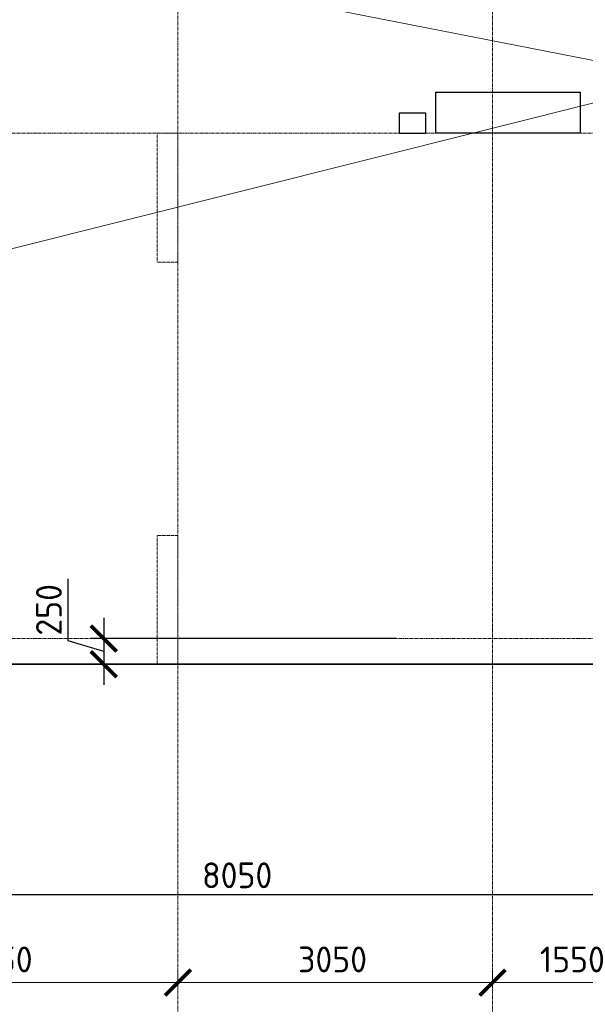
# Model space of a CAD drawing. Header units: millimetres. Extents: x 369815 to 1481759, y -423071 to -27917.
# Tile 214 of 256: x 947544 to 953027, y -93881 to -84331. Entities that reach past the tile are written whole.
import ezdxf
from ezdxf import colors
from ezdxf.entities.mleader import LeaderData, LeaderLine
from ezdxf.math import Vec2, Vec3

# ---------------------------------------------------------------- set-up
doc = ezdxf.new("R2010")
doc.units = ezdxf.units.MM
for name, pattern in [('______5', [1100, 800, -100, 100, -100]), ('DASHED', [7, 5, -2, 0]), ('осевая', [50.8, 31.75, -6.35, 6.35, -6.35])]:
    doc.linetypes.add(name, pattern=pattern)
doc.layers.add('Колонна_ бетон', color=7, linetype='Continuous', lineweight=50, true_color=0xb4b496)
for name, color, linetype, lineweight in [('Оси', 40, '______5', 18), ('Перекрытие ж_бетон', 1, 'Continuous', 30), ('подоснова', 151, 'Continuous', 5), ('РАЗМЕРЫ', 1, 'Continuous', 9)]:
    doc.layers.add(name, color=color, linetype=linetype, lineweight=lineweight)
doc.styles.add('GOST-2.304_Type-B', font='GOST_Common.ttf')
doc.dimstyles.new('СПДС', dxfattribs={"dimscale": 100, "dimtxt": 2.5, "dimasz": 2.5, "dimexe": 1.25, "dimexo": 0, "dimtad": 1, "dimdec": 0, "dimtxsty": 'GOST-2.304_Type-B', "dimblk": 'ARCHTICK', "dimcen": 2.5, "dimdle": 2, "dimadec": 0, "dimazin": 2, "dimtfac": 0.75, "dimtdec": 0, "dimtmove": 1, "dimatfit": 3, "dimfxl": 1, "dimtolj": 1, "dimarcsym": 1})

# ---------------------------------------------------------------- blocks, each defined once
blk = doc.blocks.new('_ArchTick')
at = {"color": 0, "linetype": 'ByBlock', "const_width": 0.15}
blk.add_lwpolyline([(-0.5, -0.5), (0.5, 0.5)], dxfattribs=at)
blk = doc.blocks.new('*D2015')
at = {"color": 1, "lineweight": -2, "transparency": 16777216}
for p, q in [((-72354.7, -346038.9), (-72354.7, -345913.9)), ((-68904.7, -346038.9), (-68904.7, -345913.9)), ((-72554.7, -346038.9), (-68704.7, -346038.9))]:
    blk.add_line(p, q, dxfattribs=at)
at = {"layer": 'DEFPOINTS', "color": 0, "transparency": 16777216}
for p in [(-72354.7, -346038.9), (-68904.7, -346038.9), (-68904.7, -346038.9)]:
    blk.add_point(p, dxfattribs=at)
at = {"color": 1, "lineweight": -2, "transparency": 16777216, "xscale": 250, "yscale": 250, "zscale": 250, "rotation": 180}
blk.add_blockref('_ArchTick', (-72354.7, -346038.9), dxfattribs=at)
at = {"color": 1, "lineweight": -2, "transparency": 16777216, "xscale": 250, "yscale": 250, "zscale": 250}
blk.add_blockref('_ArchTick', (-68904.7, -346038.9), dxfattribs=at)
at = {"color": 1, "transparency": 16777216, "insert": (-70654.9, -345813.9), "char_height": 250, "width": 83333.333, "attachment_point": 5, "style": 'GOST-2.304_Type-B'}
blk.add_mtext('\\A1;3450', dxfattribs=at)
blk = doc.blocks.new('*D2016')
at = {"color": 1, "lineweight": -2, "transparency": 16777216}
for p, q in [((-68904.7, -346038.9), (-68904.7, -345913.9)), ((-65854.7, -346038.9), (-65854.7, -345913.9)), ((-69104.7, -346038.9), (-65654.7, -346038.9))]:
    blk.add_line(p, q, dxfattribs=at)
at = {"layer": 'DEFPOINTS', "color": 0, "transparency": 16777216}
for p in [(-68904.7, -346038.9), (-65854.7, -346038.9), (-65854.7, -346038.9)]:
    blk.add_point(p, dxfattribs=at)
at = {"color": 1, "lineweight": -2, "transparency": 16777216, "xscale": 250, "yscale": 250, "zscale": 250, "rotation": 180}
blk.add_blockref('_ArchTick', (-68904.7, -346038.9), dxfattribs=at)
at = {"color": 1, "lineweight": -2, "transparency": 16777216, "xscale": 250, "yscale": 250, "zscale": 250}
blk.add_blockref('_ArchTick', (-65854.7, -346038.9), dxfattribs=at)
at = {"color": 1, "transparency": 16777216, "insert": (-67404.9, -345813.9), "char_height": 250, "width": 83333.333, "attachment_point": 5, "style": 'GOST-2.304_Type-B'}
blk.add_mtext('\\A1;3050', dxfattribs=at)
blk = doc.blocks.new('*D2017')
at = {"color": 1, "lineweight": -2, "transparency": 16777216}
for p, q in [((-65854.71808, -346038.91005), (-65854.71808, -345913.91005)), ((-64304.71808, -346038.91005), (-64304.71808, -345913.91005)), ((-66054.71808, -346038.91005), (-64104.71808, -346038.91005))]:
    blk.add_line(p, q, dxfattribs=at)
at = {"layer": 'DEFPOINTS', "color": 0, "transparency": 16777216}
for p in [(-65854.71808, -346038.91005), (-64304.71808, -346038.91005), (-64304.71808, -346038.91005)]:
    blk.add_point(p, dxfattribs=at)
at = {"color": 1, "lineweight": -2, "transparency": 16777216, "xscale": 250, "yscale": 250, "zscale": 250, "rotation": 180}
blk.add_blockref('_ArchTick', (-65854.71808, -346038.91005), dxfattribs=at)
at = {"color": 1, "lineweight": -2, "transparency": 16777216, "xscale": 250, "yscale": 250, "zscale": 250}
blk.add_blockref('_ArchTick', (-64304.71808, -346038.91005), dxfattribs=at)
at = {"color": 1, "transparency": 16777216, "insert": (-65079.71808, -345813.91005), "char_height": 250, "width": 83333.3333333, "attachment_point": 5, "style": 'GOST-2.304_Type-B'}
blk.add_mtext('\\A1;1550', dxfattribs=at)
blk = doc.blocks.new('*D2149')
at = {"layer": 'DEFPOINTS', "color": 0, "transparency": 16777216}
for p in [(931863.6, -90583.2), (934137.1, -90583.2), (966945, -90583.2)]:
    blk.add_point(p, dxfattribs=at)
at = {"layer": 'РАЗМЕРЫ', "color": 0, "lineweight": -2, "transparency": 16777216}
for p, q in [((931519.8, -90480.1), (931519.8, -90230.1)), ((931863.6, -90583.2), (931863.6, -90333.2)), ((931863.6, -90583.2), (931519.8, -90480.1)), ((966945, -90583.2), (931738.6, -90583.2)), ((934137.1, -90583.2), (931738.6, -90583.2)), ((931863.6, -90583.2), (931863.6, -90833.2))]:
    blk.add_line(p, q, dxfattribs=at)
at = {"layer": 'РАЗМЕРЫ', "color": 0, "lineweight": -2, "transparency": 16777216, "xscale": 250, "yscale": 250, "zscale": 250}
for rotation in [90, 270]:
    blk.add_blockref('_ArchTick', (931863.6, -90583.2), dxfattribs=dict(at, rotation=rotation))
at = {"layer": 'РАЗМЕРЫ', "color": 0, "transparency": 16777216, "insert": (931332.3, -90355.1), "char_height": 250, "attachment_point": 5, "rotation": 90, "style": 'GOST-2.304_Type-B'}
blk.add_mtext('\\A1;0', dxfattribs=at)
blk = doc.blocks.new('подложка стн 1-го этажа')
at = {"layer": 'Колонна_ бетон', "color": 252, "linetype": 'DASHED', "lineweight": 0, "ltscale": 0.5, "true_color": 0x939598, "transparency": 33554687}
for p, q in [((24843.8, 14611.8, -200), (24643.8, 14611.8, -200)), ((24643.8, 14611.8, -200), (24643.8, 14611.8, -200)), ((24643.8, 14611.8, -200), (24643.8, 13361.8, -200)), ((24843.8, 14611.8, -200), (24843.8, 14611.8, -200)), ((24843.8, 13361.8, -200), (24843.8, 14611.8, -200)), ((24843.8, 13361.8, -200), (24643.8, 13361.8, -200)), ((24643.8, 13361.8, -200), (24643.8, 13361.8, -200)), ((24843.8, 13361.8, -200), (24843.8, 13361.8, -200)), ((24643.8, 9461.8, -200), (24643.8, 10711.8, -200)), ((24843.8, 10711.8, -200), (24643.8, 10711.8, -200)), ((24843.8, 9461.8, -200), (24843.8, 10711.8, -200)), ((24643.8, 9461.8, -200), (24843.8, 9461.8, -200))]:
    blk.add_line(p, q, dxfattribs=at)
blk = doc.blocks.new('*D2060')
at = {"layer": 'DEFPOINTS', "color": 0, "transparency": 16777216}
for p in [(951196.4, -90333.2), (948358.4, -90583.2), (951177.9, -90583.2)]:
    blk.add_point(p, dxfattribs=at)
at = {"layer": 'РАЗМЕРЫ', "color": 0, "lineweight": -2, "transparency": 16777216}
for p, q in [((948014.7, -90355), (948014.7, -89755)), ((948358.4, -90133.2), (948358.4, -90783.2)), ((951196.4, -90333.2), (948233.4, -90333.2)), ((948358.4, -90458.2), (948014.7, -90355)), ((951177.9, -90583.2), (948233.4, -90583.2))]:
    blk.add_line(p, q, dxfattribs=at)
at = {"layer": 'РАЗМЕРЫ', "color": 0, "lineweight": -2, "transparency": 16777216, "xscale": 250, "yscale": 250, "zscale": 250}
for p, rotation in [((948358.4, -90333.2), 90), ((948358.4, -90583.2), 270)]:
    blk.add_blockref('_ArchTick', p, dxfattribs=dict(at, rotation=rotation))
at = {"layer": 'РАЗМЕРЫ', "color": 0, "transparency": 16777216, "insert": (947827.2, -90055), "char_height": 250, "attachment_point": 5, "rotation": 90, "style": 'GOST-2.304_Type-B'}
blk.add_mtext('\\A1;250', dxfattribs=at)
blk = doc.blocks.new('*D2109')
at = {"layer": 'DEFPOINTS', "color": 0, "transparency": 16777216}
for p in [(945627.3, -92400.6), (953677.3, -92363.2), (953677.3, -92817.3)]:
    blk.add_point(p, dxfattribs=at)
at = {"layer": 'РАЗМЕРЫ', "color": 0, "lineweight": -2, "transparency": 16777216}
for p, q in [((945627.3, -92400.6), (945627.3, -92942.3)), ((953677.3, -92363.2), (953677.3, -92942.3)), ((945427.3, -92817.3), (953877.3, -92817.3))]:
    blk.add_line(p, q, dxfattribs=at)
at = {"layer": 'РАЗМЕРЫ', "color": 0, "lineweight": -2, "transparency": 16777216, "xscale": 250, "yscale": 250, "zscale": 250, "rotation": 180}
blk.add_blockref('_ArchTick', (945627.3, -92817.3), dxfattribs=at)
at = {"layer": 'РАЗМЕРЫ', "color": 0, "lineweight": -2, "transparency": 16777216, "xscale": 250, "yscale": 250, "zscale": 250}
blk.add_blockref('_ArchTick', (953677.3, -92817.3), dxfattribs=at)
at = {"layer": 'РАЗМЕРЫ', "color": 0, "transparency": 16777216, "insert": (949652.3, -92629.8), "char_height": 250, "attachment_point": 5, "style": 'GOST-2.304_Type-B'}
blk.add_mtext('\\A1;8050', dxfattribs=at)
blk = doc.blocks.new('цукцкц')
at = {"layer": 'Перекрытие ж_бетон'}
blk.add_lwpolyline([(-261316, -588029.4), (-261316, -587779.4), (-261116, -587779.4), (-261116, -588029.4)], close=True, dxfattribs=at)
blk = doc.blocks.new('отв +6900')
at = {"layer": 'Перекрытие ж_бетон'}
blk.add_lwpolyline([(-246560.7, -179719.1), (-246560.7, -179319.1), (-245160.7, -179319.1), (-245160.7, -179719.1)], close=True, dxfattribs=at)
at = {"color": 1, "rotation": 90}
blk.add_blockref('цукцкц', (-834690.3, 81594.9), dxfattribs=at)
blk = doc.blocks.new('_None')
blk = doc.blocks.new('оси блок 2')
at = {"layer": 'Оси', "color": 16, "linetype": 'осевая', "lineweight": 0, "transparency": 33554687}
for p, q in [((-68904.7, -322543), (-68904.7, -347914.1)), ((-65854.7, -322543), (-65854.7, -347914.1)), ((-89822.3, -337801.3), (-37238.5, -337801.3)), ((-89822.3, -342701.3), (-37238.5, -342701.3))]:
    blk.add_line(p, q, dxfattribs=at)
for base, p1, p2, picture, middle in [((-68904.7, -346038.9), (-72354.7, -346038.9), (-68904.7, -346038.9), '*D2015', (-70654.9, -346038.9)), ((-65854.7, -346038.9), (-68904.7, -346038.9), (-65854.7, -346038.9), '*D2016', (-67404.9, -346038.9)), ((-64304.7, -346038.9), (-65854.7, -346038.9), (-64304.7, -346038.9), '*D2017', (-65079.7, -346038.9))]:
    dim = blk.add_linear_dim(base=base, p1=p1, p2=p2, dimstyle='СПДС', override={"dimgap": 1})
    dim.commit()
    dim.dimension.update_dxf_attribs({"geometry": picture, "text_midpoint": middle, "dimtype": 128})

msp = doc.modelspace()

# ---------------------------------------------------------------- linework, layer by layer
at = {"layer": 'Перекрытие ж_бетон', "elevation": -360}
msp.add_lwpolyline([(944227.4, -90583.2), (950577.5, -90583.2), (950577.5, -90583.2), (953927.5, -90583.2), (953927.5, -90583.2), (955977.3, -90583.2)], dxfattribs=at)

# ---------------------------------------------------------------- block references
for name, p in [('подложка стн 1-го этажа', (924233.4, -100045, 200)), ('отв +6900', (1198138.2, 94285.9, -160))]:
    msp.add_blockref(name, p)
at = {"layer": 'РАЗМЕРЫ'}
msp.add_blockref('оси блок 2', (1017982, 252368.1, -360), dxfattribs=at)

# ---------------------------------------------------------------- dimensions: what is measured, and where the dimension line sits
for base, p1, p2, picture, middle in [((948358.4, -90583.2, -360), (951196.4, -90333.2, -360), (951177.9, -90583.2, -360), '*D2060', (947827.2, -90292.5, -360)), ((931863.5650054, -90583.1906397, -359.999997), (966944.975178, -90583.1906397, -359.999997), (934137.0587391, -90583.1906397, -359.999997), '*D2149', (931332.3150054, -90417.5656397, -359.999997))]:
    dim = msp.add_linear_dim(base=base, p1=p1, p2=p2, angle=90, dimstyle='СПДС', override={"dimrnd": 5}, dxfattribs=at)
    dim.commit()
    dim.dimension.update_dxf_attribs({"geometry": picture, "text_midpoint": middle})
dim = msp.add_linear_dim(base=(953677.3, -92817.3, -360), p1=(945627.3, -92400.6, -360), p2=(953677.3, -92363.2, -360), dimstyle='СПДС', override={"dimrnd": 5}, dxfattribs=at)
dim.commit()
dim.dimension.update_dxf_attribs({"geometry": '*D2109', "text_midpoint": (949652.3, -92629.8, -360)})

# ---------------------------------------------------------------- leaders
at = {"layer": 'подоснова', "color": 2, "ltscale": 0.3}
ml = msp.add_multileader_mtext('Standard', dxfattribs=at)
ml.set_content('1 %%C12  А500С', color=2, style='GOST-2.304_Type-B')
ml.set_leader_properties(color=256, linetype='ByLayer', lineweight=15)
ml.set_arrow_properties(name='NONE')
ml.build(insert=Vec2(0, 0))
ml.multileader.update_dxf_attribs({"text_left_attachment_type": 6, "text_right_attachment_type": 6, "dogleg_length": 0.1, "arrow_head_size": 18})
ctx = ml.context
ctx.base_point, ctx.char_height, ctx.arrow_head_size, ctx.landing_gap_size, ctx.plane_origin = Vec3(941620.3, -87562.3, 360), 250, 18, 20, Vec3(932644.7, -86413.9, 360)
ctx.left_attachment, ctx.right_attachment, ctx.text_align_type = 6, 6, 1
notes = []
notes.append((ctx, [(1, (1, 1, 0), (943442.2, -87562.3, 360), (-1, 0), 0.1, [(7, [(937370.7, -79122.7, 360), (938204.1, -85450.3, 360), (942196, -81320.5, 360), (941183.5, -83414.5, 360)], 0, []), (1, [(943557.4, -86011.8, 360), (944252.4, -83400.4, 360), (948903.4, -83902, 360), (954025.4, -84908.2, 360)], 0, [])])]))
ctx.mtext.insert, ctx.mtext.alignment, ctx.mtext.flow_direction = Vec3(942531.2, -87262.3, 360), 2, 5
for ctx, leaders in notes:
    for number, flags, end, landing, length, lines in leaders:
        leader = LeaderData()
        leader.index, (leader.has_last_leader_line, leader.has_dogleg_vector, leader.attachment_direction) = number, flags
        leader.last_leader_point, leader.dogleg_vector, leader.dogleg_length = Vec3(end), Vec3(landing), length
        for number, points, colour, breaks in lines:
            line = LeaderLine()
            line.index, line.vertices, line.color, line.breaks = number, Vec3.list(points), colors.encode_raw_color(colour), breaks
            leader.lines.append(line)
        ctx.leaders.append(leader)

doc.saveas('drawing.dxf')
